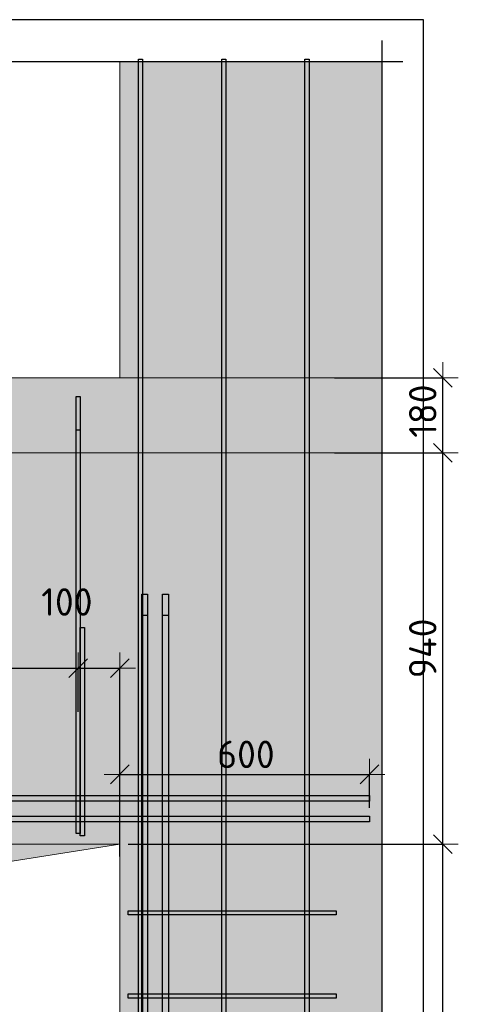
# Model space of a CAD drawing. Header units: millimetres. Extents: x -24871 to 40608, y -2869 to 48080.
# Tile 113 of 119: x 35581 to 36636, y 39786 to 42151. Entities that reach past the tile are written whole.
import ezdxf

# ---------------------------------------------------------------- set-up
doc = ezdxf.new("R2010")
doc.units = ezdxf.units.MM
doc.header["$PDMODE"] = 65
for name, color, linetype, lineweight in [('Standard', 7, 'Continuous', 25), ('Арм.стержн. Арматура края', 96, 'Continuous', 35), ('Арм.стержн. вертикальными 1', 22, 'Continuous', 35), ('Арм.стержн. Доп. арматура', 180, 'Continuous', 35), ('Размерная линия_ общее', 7, 'Continuous', 13), ('Фундамент (1)', 7, 'Continuous', 35)]:
    doc.layers.add(name, color=color, linetype=linetype, lineweight=lineweight)
doc.styles.add('ISOCPEUR', font='ISOCPEUR')
doc.dimstyles.new('DIMSTYLE_4', dxfattribs={"dimtxt": 66, "dimasz": 75, "dimexe": 0, "dimexo": 0, "dimgap": 33, "dimtad": 2, "dimdec": 0, "dimrnd": 5, "dimzin": 12, "dimdsep": 46, "dimtxsty": 'ISOCPEUR', "dimblk1": 'ALL_ML_STRICH', "dimblk2": 'ALL_ML_STRICH', "dimsah": 1, "dimcen": 0, "dimclrd": 7, "dimclre": 256, "dimclrt": 7, "dimadec": 0, "dimazin": 0, "dimtfac": 1, "dimtdec": 0, "dimtix": 1, "dimtmove": 2, "dimatfit": 3, "dimfxl": 0, "dimtvp": 1.2, "dimtzin": 0, "dimlwd": 0, "dimlwe": -3, "dimarcsym": 0})
doc.dimstyles.new('DIMSTYLE_5', dxfattribs={"dimtxt": 66, "dimasz": 75, "dimexe": 0, "dimexo": 0, "dimgap": 33, "dimtad": 2, "dimdec": 0, "dimrnd": 5, "dimzin": 12, "dimdsep": 46, "dimtxsty": 'ISOCPEUR', "dimblk1": 'ALL_ML_STRICH', "dimblk2": 'ALL_ML_STRICH', "dimsah": 1, "dimcen": 0, "dimclrd": 7, "dimclre": 256, "dimclrt": 7, "dimadec": 0, "dimazin": 0, "dimtfac": 1, "dimtdec": 0, "dimtix": 1, "dimtmove": 2, "dimatfit": 3, "dimfxl": 0, "dimtzin": 0, "dimlwd": 0, "dimlwe": -3, "dimarcsym": 0})

# ---------------------------------------------------------------- blocks, each defined once
blk = doc.blocks.new('ALL_ML_STRICH')
at = {"color": 0, "linetype": 'ByBlock', "lineweight": -2}
for p, q in [((0, -0.5), (0, 0.5)), ((-1, 0), (0.5, 0)), ((-0.3, -0.3), (0.3, 0.3))]:
    blk.add_line(p, q, dxfattribs=at)
blk = doc.blocks.new('*D370')
at = {"layer": 'DEFPOINTS', "color": 7, "linetype": 'Continuous', "lineweight": 13, "transparency": 33554687}
for p in [(35822, 40170.9), (36318.4, 37920.9), (36598.3, 37920.9)]:
    blk.add_point(p, dxfattribs=at)
at = {"layer": 'Размерная линия_ общее', "color": 253, "linetype": 'Continuous', "lineweight": -2, "true_color": 0xa0a0a0, "transparency": 33554687}
for p, q in [((35842, 40170.9), (36598.3, 40170.9)), ((36338.4, 37920.9), (36598.3, 37920.9))]:
    blk.add_line(p, q, dxfattribs=at)
at = {"layer": 'Размерная линия_ общее', "color": 7, "linetype": 'Continuous', "lineweight": -2, "transparency": 33554687}
blk.add_line((36598.3, 37920.9), (36598.3, 40170.9), dxfattribs=at)
at = {"layer": 'Размерная линия_ общее', "color": 7, "linetype": 'Continuous', "lineweight": 13, "transparency": 33554687, "xscale": 75, "yscale": 75, "zscale": 75}
for p, rotation in [((36598.3, 40170.9), 90), ((36598.3, 37920.9), 270)]:
    blk.add_blockref('ALL_ML_STRICH', p, dxfattribs=dict(at, rotation=rotation))
at = {"layer": 'Размерная линия_ общее', "color": 7, "linetype": 'Continuous', "lineweight": 13, "transparency": 33554687, "insert": (36550.3, 39049.2), "char_height": 66, "width": 264, "attachment_point": 5, "rotation": 90, "style": 'ISOCPEUR'}
blk.add_mtext('\\A1;{2250}', dxfattribs=at)
blk = doc.blocks.new('*D371')
at = {"layer": 'DEFPOINTS', "color": 7, "linetype": 'Continuous', "lineweight": 13, "transparency": 33554687}
for p in [(36318.4, 41110.9), (35822, 40170.9), (36598.3, 40170.9)]:
    blk.add_point(p, dxfattribs=at)
at = {"layer": 'Размерная линия_ общее', "color": 253, "linetype": 'Continuous', "lineweight": -2, "true_color": 0xa0a0a0, "transparency": 33554687}
for p, q in [((36338.4, 41110.9), (36598.3, 41110.9)), ((35842, 40170.9), (36598.3, 40170.9))]:
    blk.add_line(p, q, dxfattribs=at)
at = {"layer": 'Размерная линия_ общее', "color": 7, "linetype": 'Continuous', "lineweight": -2, "transparency": 33554687}
blk.add_line((36598.3, 40170.9), (36598.3, 41110.9), dxfattribs=at)
at = {"layer": 'Размерная линия_ общее', "color": 7, "linetype": 'Continuous', "lineweight": 13, "transparency": 33554687, "xscale": 75, "yscale": 75, "zscale": 75}
for p, rotation in [((36598.3, 41110.9), 90), ((36598.3, 40170.9), 270)]:
    blk.add_blockref('ALL_ML_STRICH', p, dxfattribs=dict(at, rotation=rotation))
at = {"layer": 'Размерная линия_ общее', "color": 7, "linetype": 'Continuous', "lineweight": 13, "transparency": 33554687, "insert": (36550.3, 40640.9), "char_height": 66, "width": 198, "attachment_point": 5, "rotation": 90, "style": 'ISOCPEUR'}
blk.add_mtext('\\A1;{940}', dxfattribs=at)
blk = doc.blocks.new('*D372')
at = {"layer": 'DEFPOINTS', "color": 7, "linetype": 'Continuous', "lineweight": 13, "transparency": 33554687}
for p in [(36318.4, 41290.9), (36318.4, 41110.9), (36598.3, 41110.9)]:
    blk.add_point(p, dxfattribs=at)
at = {"layer": 'Размерная линия_ общее', "color": 253, "linetype": 'Continuous', "lineweight": -2, "true_color": 0xa0a0a0, "transparency": 33554687}
for p, q in [((36338.4, 41290.9), (36598.3, 41290.9)), ((36338.4, 41110.9), (36598.3, 41110.9))]:
    blk.add_line(p, q, dxfattribs=at)
at = {"layer": 'Размерная линия_ общее', "color": 7, "linetype": 'Continuous', "lineweight": -2, "transparency": 33554687}
blk.add_line((36598.3, 41110.9), (36598.3, 41290.9), dxfattribs=at)
at = {"layer": 'Размерная линия_ общее', "color": 7, "linetype": 'Continuous', "lineweight": 13, "transparency": 33554687, "xscale": 75, "yscale": 75, "zscale": 75}
for p, rotation in [((36598.3, 41290.9), 90), ((36598.3, 41110.9), 270)]:
    blk.add_blockref('ALL_ML_STRICH', p, dxfattribs=dict(at, rotation=rotation))
at = {"layer": 'Размерная линия_ общее', "color": 7, "linetype": 'Continuous', "lineweight": 13, "transparency": 33554687, "insert": (36550.3, 41210.8), "char_height": 66, "width": 198, "attachment_point": 5, "rotation": 90, "style": 'ISOCPEUR'}
blk.add_mtext('\\A1;{180}', dxfattribs=at)
blk = doc.blocks.new('*D394')
at = {"layer": 'DEFPOINTS', "color": 7, "linetype": 'Continuous', "lineweight": 13, "transparency": 33554687}
for p in [(35822, 40338.3), (36422, 40237.9), (35822, 40120.9)]:
    blk.add_point(p, dxfattribs=at)
at = {"layer": 'Размерная линия_ общее', "color": 253, "linetype": 'Continuous', "lineweight": -2, "true_color": 0xa0a0a0, "transparency": 33554687}
for p, q in [((35822, 40140.9), (35822, 40338.3)), ((36422, 40257.9), (36422, 40338.3))]:
    blk.add_line(p, q, dxfattribs=at)
at = {"layer": 'Размерная линия_ общее', "color": 7, "linetype": 'Continuous', "lineweight": -2, "transparency": 33554687}
blk.add_line((35822, 40338.3), (36422, 40338.3), dxfattribs=at)
at = {"layer": 'Размерная линия_ общее', "color": 7, "linetype": 'Continuous', "lineweight": 13, "transparency": 33554687, "xscale": 75, "yscale": 75, "zscale": 75, "rotation": 180}
blk.add_blockref('ALL_ML_STRICH', (35822, 40338.3), dxfattribs=at)
at = {"layer": 'Размерная линия_ общее', "color": 7, "linetype": 'Continuous', "lineweight": 13, "transparency": 33554687, "xscale": 75, "yscale": 75, "zscale": 75}
blk.add_blockref('ALL_ML_STRICH', (36422, 40338.3), dxfattribs=at)
at = {"layer": 'Размерная линия_ общее', "color": 7, "linetype": 'Continuous', "lineweight": 13, "transparency": 33554687, "insert": (36125.3, 40386.3), "char_height": 66, "width": 198, "attachment_point": 5, "style": 'ISOCPEUR'}
blk.add_mtext('\\A1;{600}', dxfattribs=at)
blk = doc.blocks.new('*D396')
at = {"layer": 'DEFPOINTS', "color": 7, "linetype": 'Continuous', "lineweight": 13, "transparency": 33554687}
for p in [(34522, 40593.4), (34522, 40527), (35722, 40468.4)]:
    blk.add_point(p, dxfattribs=at)
at = {"layer": 'Размерная линия_ общее', "color": 253, "linetype": 'Continuous', "lineweight": -2, "true_color": 0xa0a0a0, "transparency": 33554687}
for p, q in [((34522, 40547), (34522, 40593.4)), ((35722, 40488.4), (35722, 40593.4))]:
    blk.add_line(p, q, dxfattribs=at)
at = {"layer": 'Размерная линия_ общее', "color": 7, "linetype": 'Continuous', "lineweight": -2, "transparency": 33554687}
blk.add_line((34522, 40593.4), (35722, 40593.4), dxfattribs=at)
at = {"layer": 'Размерная линия_ общее', "color": 7, "linetype": 'Continuous', "lineweight": 13, "transparency": 33554687, "xscale": 75, "yscale": 75, "zscale": 75, "rotation": 180}
blk.add_blockref('ALL_ML_STRICH', (34522, 40593.4), dxfattribs=at)
at = {"layer": 'Размерная линия_ общее', "color": 7, "linetype": 'Continuous', "lineweight": 13, "transparency": 33554687, "xscale": 75, "yscale": 75, "zscale": 75}
blk.add_blockref('ALL_ML_STRICH', (35722, 40593.4), dxfattribs=at)
at = {"layer": 'Размерная линия_ общее', "color": 7, "linetype": 'Continuous', "lineweight": 13, "transparency": 33554687, "insert": (34921, 40674.4), "char_height": 66, "width": 3.3, "attachment_point": 1, "line_spacing_factor": 0.60241, "style": 'ISOCPEUR'}
blk.add_mtext('\\W0.91;6х200=1200', dxfattribs=at)
blk = doc.blocks.new('*D397')
at = {"layer": 'DEFPOINTS', "color": 7, "linetype": 'Continuous', "lineweight": 13, "transparency": 33554687}
for p in [(35722, 40593.4), (35722, 40468.4), (35822, 40170.9)]:
    blk.add_point(p, dxfattribs=at)
at = {"layer": 'Размерная линия_ общее', "color": 253, "linetype": 'Continuous', "lineweight": -2, "true_color": 0xa0a0a0, "transparency": 33554687}
for p, q in [((35722, 40488.4), (35722, 40593.4)), ((35822, 40190.9), (35822, 40593.4))]:
    blk.add_line(p, q, dxfattribs=at)
at = {"layer": 'Размерная линия_ общее', "color": 7, "linetype": 'Continuous', "lineweight": -2, "transparency": 33554687}
blk.add_line((35722, 40593.4), (35822, 40593.4), dxfattribs=at)
at = {"layer": 'Размерная линия_ общее', "color": 7, "linetype": 'Continuous', "lineweight": 13, "transparency": 33554687, "xscale": 75, "yscale": 75, "zscale": 75, "rotation": 180}
blk.add_blockref('ALL_ML_STRICH', (35722, 40593.4), dxfattribs=at)
at = {"layer": 'Размерная линия_ общее', "color": 7, "linetype": 'Continuous', "lineweight": 13, "transparency": 33554687, "xscale": 75, "yscale": 75, "zscale": 75}
blk.add_blockref('ALL_ML_STRICH', (35822, 40593.4), dxfattribs=at)
at = {"layer": 'Размерная линия_ общее', "color": 7, "linetype": 'Continuous', "lineweight": 13, "transparency": 33554687, "insert": (35694.9, 40752.3), "char_height": 66, "width": 198, "attachment_point": 5, "style": 'ISOCPEUR'}
blk.add_mtext('\\A1;{100}', dxfattribs=at)

msp = doc.modelspace()

# ---------------------------------------------------------------- hatches: boundary and pattern name
at = {"linetype": 'Continuous', "lineweight": 25, "transparency": 33554687}
msp.add_hatch(color=7, dxfattribs=at).paths.add_polyline_path([(35822, 41290.9), (36452.1, 41290.9), (36452.1, 42050.9), (35822, 42050.9)])
at = {"linetype": 'Continuous', "lineweight": 25, "true_color": 0xe0e0e0, "transparency": 33554687}
msp.add_hatch(color=254, dxfattribs=at).paths.add_polyline_path([(34147, 41110.9), (36452.1, 41110.9), (36452.1, 41290.9), (34147, 41290.9)])
at = {"layer": 'Standard', "linetype": 'Continuous', "lineweight": 25, "transparency": 33554687}
h = msp.add_hatch(color=7, dxfattribs=at)
h.paths.add_polyline_path([(34422, 40170.9), (35822, 40170.9), (35822, 37920.9), (36452.1, 37920.9), (36452.1, 41110.9), (34147, 41110.9), (34147, 37920.9), (34422, 37920.9)])
h.paths.add_polyline_path([(34242, 39090.9), (34241.9, 39088.8), (34241.6, 39086.8), (34241, 39084.8), (34240.3, 39082.8), (34239.3, 39080.9), (34238.2, 39079.2), (34236.9, 39077.6), (34235.4, 39076.1), (34233.8, 39074.8), (34232, 39073.6), (34230.1, 39072.7), (34228.2, 39071.9), (34226.2, 39071.4), (34224.1, 39071), (34222, 39070.9), (34219.9, 39071), (34217.8, 39071.4), (34215.8, 39071.9), (34213.9, 39072.7), (34212, 39073.6), (34210.2, 39074.8), (34208.6, 39076.1), (34207.1, 39077.6), (34205.8, 39079.2), (34204.7, 39080.9), (34203.7, 39082.8), (34203, 39084.8), (34202.4, 39086.8), (34202.1, 39088.8), (34202, 39090.9), (34202.1, 39093), (34202.4, 39095.1), (34203, 39097.1), (34203.7, 39099.1), (34204.7, 39100.9), (34205.8, 39102.7), (34207.1, 39104.3), (34208.6, 39105.8), (34210.2, 39107.1), (34212, 39108.3), (34213.9, 39109.2), (34215.8, 39110), (34217.8, 39110.5), (34219.9, 39110.8), (34222, 39110.9), (34224.1, 39110.8), (34226.2, 39110.5), (34228.2, 39110), (34230.1, 39109.2), (34232, 39108.3), (34233.8, 39107.1), (34235.4, 39105.8), (34236.9, 39104.3), (34238.2, 39102.7), (34239.3, 39100.9), (34240.3, 39099.1), (34241, 39097.1), (34241.6, 39095.1), (34241.9, 39093)], flags=16)
h.paths.add_polyline_path([(34269.5, 39790.9), (34174.5, 39790.9), (34174.5, 40220.9), (34269.5, 40220.9)], flags=16)
at = {"layer": 'Фундамент (1)', "linetype": 'Continuous', "lineweight": 13, "true_color": 0x2d2d2d, "transparency": 33554687}
msp.add_hatch(color=250, dxfattribs=at).paths.add_polyline_path([(34612.9, 39980), (35822, 40170.9), (34422, 40170.9), (34422, 37970.9)])

# ---------------------------------------------------------------- linework, layer by layer
at = {"color": 7, "linetype": 'Continuous', "lineweight": 25, "transparency": 33554687}
for p, q in [((36452.1, 42100.9), (36452.1, 41240.9)), ((35772, 42050.9), (36502.1, 42050.9)), ((36452.1, 41340.9), (36452.1, 41060.9))]:
    msp.add_line(p, q, dxfattribs=at)
at = {"color": 52, "linetype": 'Continuous', "lineweight": -3, "transparency": 33554687}
for p, q in [((31941.2, 42050.9), (36452.1, 42050.9)), ((31941.2, 42050.9), (36452.1, 42050.9)), ((36452.1, 42050.9), (36452.1, 37740.9)), ((36452.1, 42050.9), (36452.1, 37740.9))]:
    msp.add_line(p, q, dxfattribs=at)
at = {"color": 7, "linetype": 'Continuous', "lineweight": 18, "transparency": 33554687}
for p, q in [((35822, 42050.9), (35822, 41290.9)), ((35822, 41290.9), (34422, 41290.9)), ((36452.1, 41290.9), (35822, 41290.9)), ((36452.1, 41290.9), (35822, 41290.9)), ((34147, 41110.9), (36452.1, 41110.9))]:
    msp.add_line(p, q, dxfattribs=at)
at = {"layer": 'Standard', "color": 7, "linetype": 'Continuous', "lineweight": 25, "transparency": 33554687}
msp.add_line((36452.1, 41160.9), (36452.1, 37870.9), dxfattribs=at)
at = {"layer": 'Standard', "color": 7, "linetype": 'Continuous', "lineweight": 18, "transparency": 33554687}
for p, q in [((34147, 41110.9), (36452.1, 41110.9)), ((34422, 40170.9), (35822, 40170.9)), ((35822, 40170.9), (35822, 37920.9))]:
    msp.add_line(p, q, dxfattribs=at)
at = {"layer": 'Standard', "color": 7, "linetype": 'Continuous', "lineweight": 25, "transparency": 33554687}
msp.add_lwpolyline([(31841.2, 37640.9), (36552.1, 37640.9), (36552.1, 42150.9), (31841.2, 42150.9), (31841.2, 37640.9)], dxfattribs=at)
at = {"layer": 'Standard', "color": 7, "linetype": 'Continuous', "lineweight": 13, "transparency": 33554687}
msp.add_lwpolyline([(34422, 37970.9), (34612.9, 39980), (35822, 40170.9)], dxfattribs=at)
at = {"layer": 'Арм.стержн. Арматура края', "color": 4, "linetype": 'Continuous', "lineweight": 25, "transparency": 33554687}
for points in [[(35727, 40190.9), (35727, 40690.9), (35737, 40690.9), (35737, 40190.9), (35727, 40190.9)], [(35842, 40010.9), (36342, 40010.9), (36342, 40000.9), (35842, 40000.9), (35842, 40010.9)], [(35842, 39810.9), (36342, 39810.9), (36342, 39800.9), (35842, 39800.9), (35842, 39810.9)]]:
    msp.add_lwpolyline(points, dxfattribs=at)
at = {"layer": 'Арм.стержн. вертикальными 1', "color": 4, "linetype": 'Continuous', "lineweight": 25, "transparency": 33554687}
for points in [[(35867, 37920.9), (35867, 42055.9), (35877, 42055.9), (35877, 37920.9), (35867, 37920.9)], [(35867, 37920.9), (35867, 42055.9), (35877, 42055.9), (35877, 37920.9), (35867, 37920.9)], [(36067, 37920.9), (36067, 42055.9), (36077, 42055.9), (36077, 37920.9), (36067, 37920.9)], [(36067, 37920.9), (36067, 42055.9), (36077, 42055.9), (36077, 37920.9), (36067, 37920.9)], [(36267, 37920.9), (36267, 42055.9), (36277, 42055.9), (36277, 37920.9), (36267, 37920.9)], [(36267, 37920.9), (36267, 42055.9), (36277, 42055.9), (36277, 37920.9), (36267, 37920.9)], [(35717, 40195.9), (35717, 41245.9), (35727, 41245.9), (35727, 40195.9), (35717, 40195.9)], [(35717, 40195.9), (35717, 41165.9), (35727, 41165.9), (35727, 40195.9), (35717, 40195.9)]]:
    msp.add_lwpolyline(points, dxfattribs=at)
at = {"layer": 'Арм.стержн. Доп. арматура', "color": 7, "linetype": 'Continuous', "lineweight": 25, "transparency": 33554687}
for points in [[(35875, 37920.9), (35875, 40770.9), (35889, 40770.9), (35889, 37920.9), (35875, 37920.9)], [(35925, 37920.9), (35925, 40770.9), (35939, 40770.9), (35939, 37920.9), (35925, 37920.9)], [(35875, 37920.9), (35875, 40720.9), (35889, 40720.9), (35889, 37920.9), (35875, 37920.9)], [(35925, 37920.9), (35925, 40720.9), (35939, 40720.9), (35939, 37920.9), (35925, 37920.9)], [(36422, 40273.9), (32217, 40273.9), (32217, 40287.9), (36422, 40287.9), (36422, 40273.9)], [(36422, 40273.9), (32217, 40273.9), (32217, 40287.9), (36422, 40287.9), (36422, 40273.9)], [(36422, 40223.9), (32217, 40223.9), (32217, 40237.9), (36422, 40237.9), (36422, 40223.9)], [(36422, 40223.9), (32217, 40223.9), (32217, 40237.9), (36422, 40237.9), (36422, 40223.9)]]:
    msp.add_lwpolyline(points, dxfattribs=at)

# ---------------------------------------------------------------- dimensions: what is measured, and where the dimension line sits
at = {"layer": 'Размерная линия_ общее', "color": 7, "linetype": 'Continuous', "lineweight": 13, "transparency": 33554687}
for base, p1, p2, dimstyle, picture, middle in [((36598.3, 41290.9), (36338.4, 41110.9), (36338.4, 41290.9), 'DIMSTYLE_4', '*D372', (36550.3, 41210.8)), ((36598.3, 41110.9), (35842, 40170.9), (36338.4, 41110.9), 'DIMSTYLE_5', '*D371', (36550.3, 40640.9)), ((36598.3, 40170.9), (36338.4, 37920.9), (35842, 40170.9), 'DIMSTYLE_5', '*D370', (36550.3, 39049.2))]:
    dim = msp.add_linear_dim(base=base, p1=p1, p2=p2, angle=90, dimstyle=dimstyle, override={"dimpost": '<>', "dimclrd": 7, "dimclre": 253, "dimclrt": 7, "dimlwd": 0, "dimlwe": 65533}, dxfattribs=at)
    dim.commit()
    dim.dimension.update_dxf_attribs({"geometry": picture, "text_midpoint": middle, "dimtype": 160})
for base, p1, p2, dimstyle, picture, middle in [((35822, 40593.4), (35722, 40488.4), (35822, 40190.9), 'DIMSTYLE_4', '*D397', (35694.9, 40752.3)), ((36422, 40338.3), (35822, 40140.9), (36422, 40257.9), 'DIMSTYLE_5', '*D394', (36125.3, 40386.3))]:
    dim = msp.add_linear_dim(base=base, p1=p1, p2=p2, dimstyle=dimstyle, override={"dimpost": '<>', "dimclrd": 7, "dimclre": 253, "dimclrt": 7, "dimlwd": 0, "dimlwe": 65533}, dxfattribs=at)
    dim.commit()
    dim.dimension.update_dxf_attribs({"geometry": picture, "text_midpoint": middle, "dimtype": 160})
dim = msp.add_linear_dim(base=(35722, 40593.4), p1=(34522, 40547), p2=(35722, 40488.4), text='\\W0.91;6х200=1200', dimstyle='DIMSTYLE_5', override={"dimpost": '<>', "dimclrd": 7, "dimclre": 253, "dimclrt": 7, "dimlwd": 0, "dimlwe": 65533}, dxfattribs=at)
dim.commit()
dim.dimension.update_dxf_attribs({"geometry": '*D396', "text_midpoint": (35122, 40626.4), "dimtype": 160})

doc.saveas('drawing.dxf')
